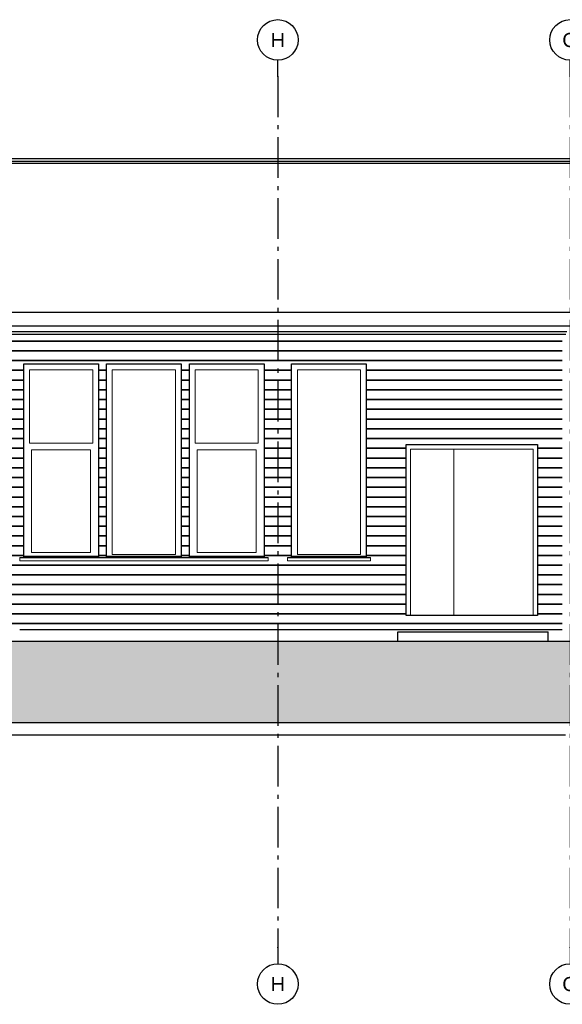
# Model space of a CAD drawing. Header units: millimetres. Extents: x -7120 to 52770, y -970 to 11565.
# Tile 10 of 24: x 19037 to 25722, y -970 to 11163. Entities that reach past the tile are written whole.
import ezdxf
from ezdxf.enums import TextEntityAlignment as Align

# ---------------------------------------------------------------- set-up
doc = ezdxf.new("R2010")
doc.units = ezdxf.units.MM
doc.header["$LTSCALE"] = 0.5
doc.header["$MEASUREMENT"] = 0
doc.linetypes.add('Akselinje', pattern=[1500, 1000, -200, 100, -200])
doc.linetypes.add('PLINE', pattern=[0])
for name, color, linetype in [('0(Nye konstruksjoner)', 7, 'Continuous'), ('216- Direkte fundamentering', 7, 'Continuous'), ('235- Utvendig kledning og overflate(Nye konstruksjoner)', 7, 'Continuous'), ('252- Gulv på grunn_ bunnplate(Nye konstruksjoner)', 7, 'Continuous'), ('261- Primærkonstruksjon (tak)(Nye konstruksjoner)', 7, 'Continuous'), ('262- Taktekking(Nye konstruksjoner)', 7, 'Continuous'), ('265- Gesimser_ takrenner og nedløp(Nye konstruksjoner)', 7, 'Continuous'), ('71-- Bearbeidet terreng', 7, 'Continuous'), ('71-- Bearbeidet terreng (Skravur)', 7, 'Continuous'), ('82-- Modullinjer', 7, 'Continuous')]:
    doc.layers.add(name, color=color, linetype=linetype)
doc.layers.add('234- Vinduer_ dører_ porter(Nye konstruksjoner)', color=7, linetype='Continuous', lineweight=0)
doc.layers.add('244- Vinduer_ dører_ foldevegger(Nye konstruksjoner)', color=7, linetype='Continuous', lineweight=0)
doc.styles.add('GENERATED_STYLE_1', font='arial.ttf')

# ---------------------------------------------------------------- blocks, each defined once
blk = doc.blocks.new('*X12')
at = {"layer": '235- Utvendig kledning og overflate(Nye konstruksjoner)', "linetype": 'PLINE'}
for p, q in [((20003, 7202), (18617, 7202)), ((18617, 7202), (20000, 7202)), ((20000, 7202), (24000, 7202)), ((24003, 7202), (20003, 7202)), ((24000, 7202), (25722, 7202)), ((25722, 7202), (24003, 7202)), ((20003, 7082), (18617, 7082)), ((18617, 7082), (20000, 7082)), ((20000, 7082), (24000, 7082)), ((24003, 7082), (20003, 7082)), ((24000, 7082), (25722, 7082)), ((25722, 7082), (24003, 7082)), ((20003, 6962), (18617, 6962)), ((18617, 6962), (20000, 6962)), ((20000, 6962), (24000, 6962)), ((24003, 6962), (20003, 6962)), ((24000, 6962), (25722, 6962)), ((25722, 6962), (24003, 6962)), ((19087, 6842), (18617, 6842)), ((18617, 6842), (19087, 6842)), ((20107, 6842), (20007, 6842)), ((20007, 6842), (20107, 6842)), ((21127, 6842), (21027, 6842)), ((21027, 6842), (21127, 6842)), ((22387, 6842), (22047, 6842)), ((22047, 6842), (22387, 6842)), ((24003, 6842), (23307, 6842)), ((23307, 6842), (24000, 6842)), ((24000, 6842), (25722, 6842)), ((25722, 6842), (24003, 6842)), ((19087, 6722), (18617, 6722)), ((18617, 6722), (19087, 6722)), ((20107, 6722), (20007, 6722)), ((20007, 6722), (20107, 6722)), ((21127, 6722), (21027, 6722)), ((21027, 6722), (21127, 6722)), ((22387, 6722), (22047, 6722)), ((22047, 6722), (22387, 6722)), ((24003, 6722), (23307, 6722)), ((23307, 6722), (24000, 6722)), ((24000, 6722), (25722, 6722)), ((25722, 6722), (24003, 6722)), ((19087, 6602), (18617, 6602)), ((18617, 6602), (19087, 6602)), ((20107, 6602), (20007, 6602)), ((20007, 6602), (20107, 6602)), ((21127, 6602), (21027, 6602)), ((21027, 6602), (21127, 6602)), ((22387, 6602), (22047, 6602)), ((22047, 6602), (22387, 6602)), ((24003, 6602), (23307, 6602)), ((23307, 6602), (24000, 6602)), ((24000, 6602), (25722, 6602)), ((25722, 6602), (24003, 6602)), ((19087, 6482), (18617, 6482)), ((18617, 6482), (19087, 6482)), ((20107, 6482), (20007, 6482)), ((20007, 6482), (20107, 6482)), ((21127, 6482), (21027, 6482)), ((21027, 6482), (21127, 6482)), ((22387, 6482), (22047, 6482)), ((22047, 6482), (22387, 6482)), ((24003, 6482), (23307, 6482)), ((23307, 6482), (24000, 6482)), ((24000, 6482), (25722, 6482)), ((25722, 6482), (24003, 6482)), ((19087, 6362), (18617, 6362)), ((18617, 6362), (19087, 6362)), ((20107, 6362), (20007, 6362)), ((20007, 6362), (20107, 6362)), ((21127, 6362), (21027, 6362)), ((21027, 6362), (21127, 6362)), ((22387, 6362), (22047, 6362)), ((22047, 6362), (22387, 6362)), ((24003, 6362), (23307, 6362)), ((23307, 6362), (24000, 6362)), ((24000, 6362), (25722, 6362)), ((25722, 6362), (24003, 6362)), ((19087, 6242), (18617, 6242)), ((18617, 6242), (19087, 6242)), ((20107, 6242), (20007, 6242)), ((20007, 6242), (20107, 6242)), ((21127, 6242), (21027, 6242)), ((21027, 6242), (21127, 6242)), ((22387, 6242), (22047, 6242)), ((22047, 6242), (22387, 6242)), ((24003, 6242), (23307, 6242)), ((23307, 6242), (24000, 6242)), ((24000, 6242), (25722, 6242)), ((25722, 6242), (24003, 6242)), ((19087, 6122), (18617, 6122)), ((18617, 6122), (19087, 6122)), ((20107, 6122), (20007, 6122)), ((20007, 6122), (20107, 6122)), ((21127, 6122), (21027, 6122)), ((21027, 6122), (21127, 6122)), ((22387, 6122), (22047, 6122)), ((22047, 6122), (22387, 6122)), ((24003, 6122), (23307, 6122)), ((23307, 6122), (24000, 6122)), ((24000, 6122), (25722, 6122)), ((25722, 6122), (24003, 6122)), ((19087, 6002), (18617, 6002)), ((18617, 6002), (19087, 6002)), ((20107, 6002), (20007, 6002)), ((20007, 6002), (20107, 6002)), ((21127, 6002), (21027, 6002)), ((21027, 6002), (21127, 6002)), ((22387, 6002), (22047, 6002)), ((22047, 6002), (22387, 6002)), ((24003, 6002), (23307, 6002)), ((23307, 6002), (24000, 6002)), ((24000, 6002), (25722, 6002)), ((25722, 6002), (24003, 6002)), ((19087, 5882), (18617, 5882)), ((18617, 5882), (19087, 5882)), ((20107, 5882), (20007, 5882)), ((20007, 5882), (20107, 5882)), ((21127, 5882), (21027, 5882)), ((21027, 5882), (21127, 5882)), ((22387, 5882), (22047, 5882)), ((22047, 5882), (22387, 5882)), ((23797, 5882), (23307, 5882)), ((23307, 5882), (23797, 5882)), ((25722, 5882), (25417, 5882)), ((25417, 5882), (25722, 5882)), ((19087, 5761), (18617, 5761)), ((18617, 5761), (19087, 5761)), ((20107, 5761), (20007, 5761)), ((20007, 5761), (20107, 5761)), ((21127, 5761), (21027, 5761)), ((21027, 5761), (21127, 5761)), ((22387, 5761), (22047, 5761)), ((22047, 5761), (22387, 5761)), ((23797, 5761), (23307, 5761)), ((23307, 5761), (23797, 5761)), ((25722, 5761), (25417, 5761)), ((25417, 5761), (25722, 5761)), ((19087, 5641), (18617, 5641)), ((18617, 5641), (19087, 5641)), ((20107, 5641), (20007, 5641)), ((20007, 5641), (20107, 5641)), ((21127, 5641), (21027, 5641)), ((21027, 5641), (21127, 5641)), ((22387, 5641), (22047, 5641)), ((22047, 5641), (22387, 5641)), ((23797, 5641), (23307, 5641)), ((23307, 5641), (23797, 5641)), ((25722, 5641), (25417, 5641)), ((25417, 5641), (25722, 5641)), ((19087, 5521), (18617, 5521)), ((18617, 5521), (19087, 5521)), ((20107, 5521), (20007, 5521)), ((20007, 5521), (20107, 5521)), ((21127, 5521), (21027, 5521)), ((21027, 5521), (21127, 5521)), ((22387, 5521), (22047, 5521)), ((22047, 5521), (22387, 5521)), ((23797, 5521), (23307, 5521)), ((23307, 5521), (23797, 5521)), ((25722, 5521), (25417, 5521)), ((25417, 5521), (25722, 5521)), ((19087, 5401), (18617, 5401)), ((18617, 5401), (19087, 5401)), ((20107, 5401), (20007, 5401)), ((20007, 5401), (20107, 5401)), ((21127, 5401), (21027, 5401)), ((21027, 5401), (21127, 5401)), ((22387, 5401), (22047, 5401)), ((22047, 5401), (22387, 5401)), ((23797, 5401), (23307, 5401)), ((23307, 5401), (23797, 5401)), ((25722, 5401), (25417, 5401)), ((25417, 5401), (25722, 5401)), ((19087, 5281), (18617, 5281)), ((18617, 5281), (19087, 5281)), ((20107, 5281), (20007, 5281)), ((20007, 5281), (20107, 5281)), ((21127, 5281), (21027, 5281)), ((21027, 5281), (21127, 5281)), ((22387, 5281), (22047, 5281)), ((22047, 5281), (22387, 5281)), ((23797, 5281), (23307, 5281)), ((23307, 5281), (23797, 5281)), ((25722, 5281), (25417, 5281)), ((25417, 5281), (25722, 5281)), ((19087, 5161), (18617, 5161)), ((18617, 5161), (19087, 5161)), ((20107, 5161), (20007, 5161)), ((20007, 5161), (20107, 5161)), ((21127, 5161), (21027, 5161)), ((21027, 5161), (21127, 5161)), ((22387, 5161), (22047, 5161)), ((22047, 5161), (22387, 5161)), ((23797, 5161), (23307, 5161)), ((23307, 5161), (23797, 5161)), ((25722, 5161), (25417, 5161)), ((25417, 5161), (25722, 5161)), ((19087, 5041), (18617, 5041)), ((18617, 5041), (19087, 5041)), ((20107, 5041), (20007, 5041)), ((20007, 5041), (20107, 5041)), ((21127, 5041), (21027, 5041)), ((21027, 5041), (21127, 5041)), ((22387, 5041), (22047, 5041)), ((22047, 5041), (22387, 5041)), ((23797, 5041), (23307, 5041)), ((23307, 5041), (23797, 5041)), ((25722, 5041), (25417, 5041)), ((25417, 5041), (25722, 5041)), ((19087, 4921), (18617, 4921)), ((18617, 4921), (19087, 4921)), ((20107, 4921), (20007, 4921)), ((20007, 4921), (20107, 4921)), ((21127, 4921), (21027, 4921)), ((21027, 4921), (21127, 4921)), ((22387, 4921), (22047, 4921)), ((22047, 4921), (22387, 4921)), ((23797, 4921), (23307, 4921)), ((23307, 4921), (23797, 4921)), ((25722, 4921), (25417, 4921)), ((25417, 4921), (25722, 4921)), ((19087, 4801), (18617, 4801)), ((18617, 4801), (19087, 4801)), ((20107, 4801), (20007, 4801)), ((20007, 4801), (20107, 4801)), ((21127, 4801), (21027, 4801)), ((21027, 4801), (21127, 4801)), ((22387, 4801), (22047, 4801)), ((22047, 4801), (22387, 4801)), ((23797, 4801), (23307, 4801)), ((23307, 4801), (23797, 4801)), ((25722, 4801), (25417, 4801)), ((25417, 4801), (25722, 4801)), ((19087, 4681), (18617, 4681)), ((18617, 4681), (19087, 4681)), ((20107, 4681), (20007, 4681)), ((20007, 4681), (20107, 4681)), ((21127, 4681), (21027, 4681)), ((21027, 4681), (21127, 4681)), ((22387, 4681), (22047, 4681)), ((22047, 4681), (22387, 4681)), ((23797, 4681), (23307, 4681)), ((23307, 4681), (23797, 4681)), ((25722, 4681), (25417, 4681)), ((25417, 4681), (25722, 4681)), ((19087, 4561), (18617, 4561)), ((18617, 4561), (19087, 4561)), ((20107, 4561), (20007, 4561)), ((20007, 4561), (20107, 4561)), ((21127, 4561), (21027, 4561)), ((21027, 4561), (21127, 4561)), ((22387, 4561), (22047, 4561)), ((22047, 4561), (22387, 4561)), ((23797, 4561), (23307, 4561)), ((23307, 4561), (23797, 4561)), ((25722, 4561), (25417, 4561)), ((25417, 4561), (25722, 4561)), ((20003, 4441), (18617, 4441)), ((18617, 4441), (20000, 4441)), ((20000, 4441), (23797, 4441)), ((23797, 4441), (20003, 4441)), ((25722, 4441), (25417, 4441)), ((25417, 4441), (25722, 4441)), ((20003, 4321), (18617, 4321)), ((18617, 4321), (20000, 4321)), ((20000, 4321), (23797, 4321)), ((23797, 4321), (20003, 4321)), ((25722, 4321), (25417, 4321)), ((25417, 4321), (25722, 4321)), ((20003, 4201), (18617, 4201)), ((18617, 4201), (20000, 4201)), ((20000, 4201), (23797, 4201)), ((23797, 4201), (20003, 4201)), ((25722, 4201), (25417, 4201)), ((25417, 4201), (25722, 4201)), ((20003, 4081), (18617, 4081)), ((18617, 4081), (20000, 4081)), ((20000, 4081), (23797, 4081)), ((23797, 4081), (20003, 4081)), ((25722, 4081), (25417, 4081)), ((25417, 4081), (25722, 4081)), ((20003, 3961), (18617, 3961)), ((18617, 3961), (20000, 3961)), ((20000, 3961), (23797, 3961)), ((23797, 3961), (20003, 3961)), ((25722, 3961), (25417, 3961)), ((25417, 3961), (25722, 3961)), ((20003, 3841), (18617, 3841)), ((18617, 3841), (20000, 3841)), ((20000, 3841), (23797, 3841)), ((23797, 3841), (20003, 3841)), ((25722, 3841), (25417, 3841)), ((25417, 3841), (25722, 3841)), ((20003, 3721), (18687, 3721)), ((18687, 3721), (20000, 3721)), ((20000, 3721), (24000, 3721)), ((24003, 3721), (20003, 3721)), ((24000, 3721), (25722, 3721)), ((25722, 3721), (24003, 3721))]:
    blk.add_line(p, q, dxfattribs=at)
blk = doc.blocks.new('Standard grid marker[3]', base_point=(22217, 10663))
at = {"layer": '82-- Modullinjer', "linetype": 'Akselinje'}
for p, q in [((22217, 10463), (22217, 10663)), ((22217, 10463), (22217, -270)), ((22217, -270), (22217, -470))]:
    blk.add_line(p, q, dxfattribs=at)
at = {"layer": '82-- Modullinjer', "linetype": 'PLINE'}
for centre in [(22217, 10913), (22217, -720)]:
    blk.add_circle(centre, 250, dxfattribs=at)
at = {"layer": '82-- Modullinjer', "linetype": 'Akselinje'}
for p in [(22217, 10463), (22217, 10463), (22217, -270), (22217, -270)]:
    blk.add_point(p, dxfattribs=at)
at = {"layer": '82-- Modullinjer', "style": 'GENERATED_STYLE_1'}
for tag, p in [('AC_MarkerText_1_0', (22217, 11000)), ('AC_MarkerText_1_1', (22217, -633))]:
    blk.add_attdef(tag, text='', height=175, rotation=360, dxfattribs=at).set_placement(p, align=Align.TOP_CENTER)
blk = doc.blocks.new('Standard grid marker[12]', base_point=(25817, 10663))
at = {"layer": '82-- Modullinjer', "linetype": 'Akselinje'}
for p, q in [((25817, 10463), (25817, 10663)), ((25817, 10463), (25817, -270)), ((25817, -270), (25817, -470))]:
    blk.add_line(p, q, dxfattribs=at)
at = {"layer": '82-- Modullinjer', "linetype": 'PLINE'}
for centre in [(25817, 10913), (25817, -720)]:
    blk.add_circle(centre, 250, dxfattribs=at)
at = {"layer": '82-- Modullinjer', "linetype": 'Akselinje'}
for p in [(25817, 10463), (25817, 10463), (25817, -270), (25817, -270)]:
    blk.add_point(p, dxfattribs=at)
at = {"layer": '82-- Modullinjer', "style": 'GENERATED_STYLE_1'}
for tag, p in [('AC_MarkerText_1_0', (25817, 11000)), ('AC_MarkerText_1_1', (25817, -633))]:
    blk.add_attdef(tag, text='', height=175, rotation=360, dxfattribs=at).set_placement(p, align=Align.TOP_CENTER)

msp = doc.modelspace()

# ---------------------------------------------------------------- hatches: boundary and pattern name
at = {"layer": '71-- Bearbeidet terreng (Skravur)', "linetype": 'Continuous'}
msp.add_hatch(color=256, dxfattribs=at).paths.add_polyline_path([(-7120, 3500), (-7120, 2500), (52770, 2500), (52770, 3500)])

# ---------------------------------------------------------------- linework, layer by layer
at = {"layer": '0(Nye konstruksjoner)', "linetype": 'PLINE'}
for p, q in [((19087, 6920), (20007, 6920)), ((19087, 4534), (19087, 6920)), ((20007, 6920), (20007, 4534)), ((20107, 6920), (21027, 6920)), ((20107, 4534), (20107, 6920)), ((21027, 6920), (21027, 4534)), ((21127, 6920), (22047, 6920)), ((21127, 4534), (21127, 6920)), ((22047, 6920), (22047, 4534)), ((22387, 6920), (23307, 6920)), ((22387, 4534), (22387, 6920)), ((23307, 6920), (23307, 4534)), ((23797, 5930), (25417, 5930)), ((23797, 3820), (23797, 5930)), ((25417, 5930), (25417, 3820)), ((25417, 3820), (23797, 3820))]:
    msp.add_line(p, q, dxfattribs=at)
at = {"layer": '216- Direkte fundamentering', "linetype": 'PLINE'}
msp.add_line((11872, 2350), (25762, 2350), dxfattribs=at)
at = {"layer": '234- Vinduer_ dører_ porter(Nye konstruksjoner)', "linetype": 'PLINE'}
for p, q in [((19158, 6849), (19158, 5943)), ((19936, 6849), (19158, 6849)), ((19936, 5943), (19936, 6849)), ((20178, 4571), (20178, 6849)), ((20178, 6849), (20956, 6849)), ((20956, 6849), (20956, 4571)), ((21198, 6849), (21198, 5943)), ((21976, 6849), (21198, 6849)), ((21976, 5943), (21976, 6849)), ((22458, 6849), (22458, 4571)), ((23236, 6849), (22458, 6849)), ((23236, 4571), (23236, 6849)), ((19158, 5943), (19936, 5943)), ((19184, 5861), (19184, 4597)), ((19910, 5861), (19184, 5861)), ((19910, 4597), (19910, 5861)), ((21198, 5943), (21976, 5943)), ((21224, 5861), (21224, 4597)), ((21950, 5861), (21224, 5861)), ((21950, 4597), (21950, 5861)), ((19087, 4534), (19037, 4534)), ((19037, 4534), (19037, 4530)), ((20057, 4530), (19037, 4530)), ((19037, 4530), (19037, 4495)), ((20057, 4495), (19037, 4495)), ((20007, 4550), (19087, 4550)), ((20007, 4540), (19087, 4540)), ((19184, 4597), (19910, 4597)), ((20057, 4534), (20007, 4534)), ((20057, 4534), (20107, 4534)), ((20057, 4530), (21077, 4530)), ((20057, 4495), (21077, 4495)), ((20107, 4550), (21027, 4550)), ((20107, 4540), (21027, 4540)), ((20956, 4571), (20178, 4571)), ((21027, 4534), (21077, 4534)), ((21127, 4534), (21077, 4534)), ((22097, 4530), (21077, 4530)), ((22097, 4495), (21077, 4495)), ((22047, 4550), (21127, 4550)), ((22047, 4540), (21127, 4540)), ((21224, 4597), (21950, 4597)), ((22097, 4534), (22047, 4534)), ((22097, 4534), (22097, 4530)), ((22097, 4530), (22097, 4495)), ((22387, 4534), (22337, 4534)), ((22337, 4534), (22337, 4530)), ((23357, 4530), (22337, 4530)), ((22337, 4530), (22337, 4495)), ((23357, 4495), (22337, 4495)), ((23307, 4550), (22387, 4550)), ((23307, 4540), (22387, 4540)), ((22458, 4571), (23236, 4571)), ((23357, 4534), (23307, 4534)), ((23357, 4534), (23357, 4530)), ((23357, 4530), (23357, 4495))]:
    msp.add_line(p, q, dxfattribs=at)
at = {"layer": '235- Utvendig kledning og overflate(Nye konstruksjoner)', "linetype": 'PLINE'}
msp.add_line((19037, 3650), (25722, 3650), dxfattribs=at)
at = {"layer": '244- Vinduer_ dører_ foldevegger(Nye konstruksjoner)', "linetype": 'PLINE'}
for p, q in [((24384, 5872), (23850, 5872)), ((23850, 5872), (23850, 3820)), ((24384, 3820), (24384, 5872)), ((24384, 5872), (25364, 5872)), ((25364, 5872), (25364, 3820)), ((25417, 5930), (25417, 3820)), ((25417, 5930), (25417, 5930)), ((25417, 3820), (25417, 3820))]:
    msp.add_line(p, q, dxfattribs=at)
at = {"layer": '252- Gulv på grunn_ bunnplate(Nye konstruksjoner)', "linetype": 'PLINE'}
for p, q in [((23697, 3500), (23697, 3620)), ((23697, 3620), (25547, 3620)), ((25547, 3500), (25547, 3620))]:
    msp.add_line(p, q, dxfattribs=at)
at = {"layer": '261- Primærkonstruksjon (tak)(Nye konstruksjoner)', "linetype": 'PLINE'}
msp.add_line((25767, 7284), (12067, 7284), dxfattribs=at)
at = {"layer": '262- Taktekking(Nye konstruksjoner)', "linetype": 'PLINE'}
msp.add_line((11822, 7558), (26012, 7558), dxfattribs=at)
at = {"layer": '265- Gesimser_ takrenner og nedløp(Nye konstruksjoner)', "linetype": 'PLINE'}
for p, q in [((18525, 9452), (26082, 9452)), ((18525, 9421), (26026, 9421)), ((18525, 9420), (26027, 9420)), ((18525, 9396), (25982, 9396)), ((11822, 7390), (26012, 7390)), ((12055, 7320), (25779, 7320))]:
    msp.add_line(p, q, dxfattribs=at)
at = {"layer": '71-- Bearbeidet terreng', "linetype": 'PLINE'}
msp.add_line((52770, 3500), (-7120, 3500), dxfattribs=at)
at = {"layer": '71-- Bearbeidet terreng'}
msp.add_line((52770, 2500), (-7120, 2500), dxfattribs=at)

# ---------------------------------------------------------------- block references
at = {"layer": '235- Utvendig kledning og overflate(Nye konstruksjoner)'}
msp.add_blockref('*X12', (0, 0), dxfattribs=at)
at = {"layer": '82-- Modullinjer', "linetype": 'PLINE'}
ref = msp.add_blockref('Standard grid marker[3]', (22217, 10663), dxfattribs=at)
ref.add_attrib('AC_MarkerText_1', 'H', dxfattribs={"color": 7, "height": 175, "rotation": 360, "style": 'GENERATED_STYLE_1'}).set_placement((22217, 11000), align=Align.TOP_CENTER)
ref.add_attrib('AC_MarkerText_1_1', 'H', dxfattribs={"color": 7, "height": 175, "rotation": 360, "style": 'GENERATED_STYLE_1'}).set_placement((22217, -633), align=Align.TOP_CENTER)
ref = msp.add_blockref('Standard grid marker[12]', (25817, 10663), dxfattribs=at)
ref.add_attrib('AC_MarkerText_1', 'G', dxfattribs={"color": 7, "height": 175, "rotation": 360, "style": 'GENERATED_STYLE_1'}).set_placement((25817, 11000), align=Align.TOP_CENTER)
ref.add_attrib('AC_MarkerText_1_1', 'G', dxfattribs={"color": 7, "height": 175, "rotation": 360, "style": 'GENERATED_STYLE_1'}).set_placement((25817, -633), align=Align.TOP_CENTER)

doc.saveas('drawing.dxf')
